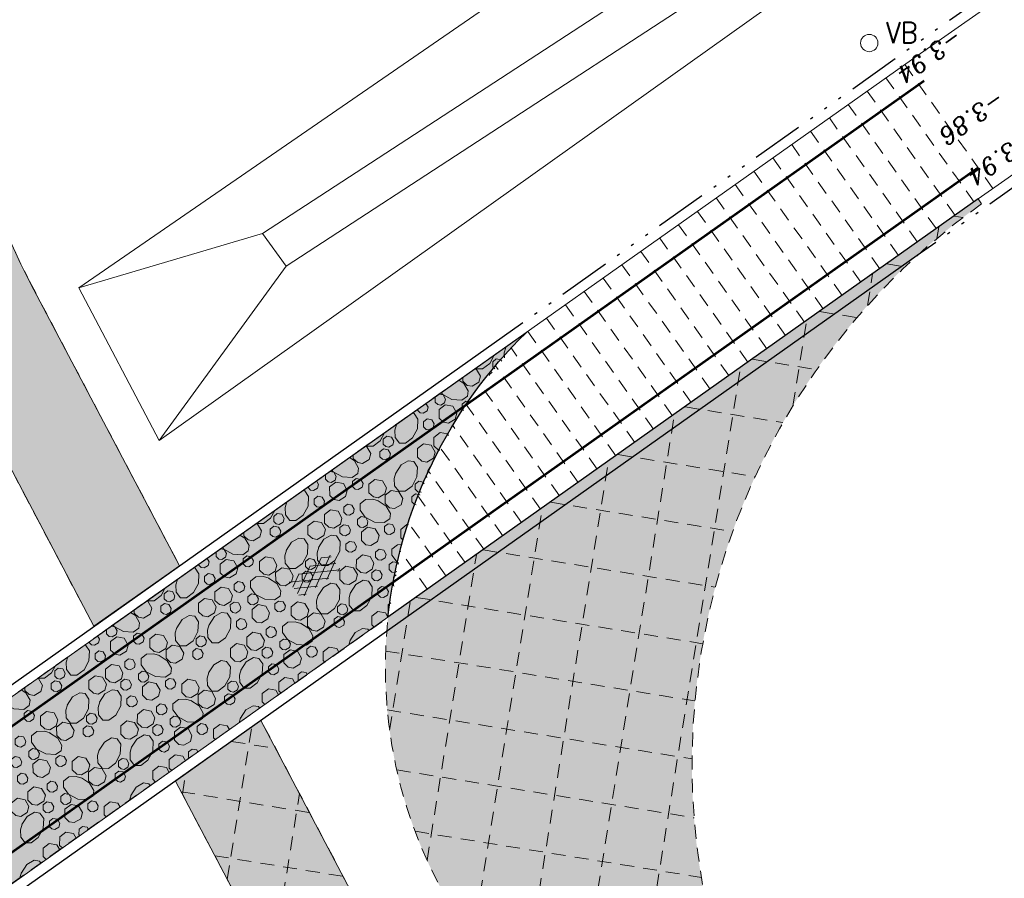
# Model space of a CAD drawing. Header units: metres. Extents: x 148691 to 149199, y 486355 to 486958.
# Tile 17 of 93: x 148951 to 148994, y 486621 to 486658. Entities that reach past the tile are written whole.
import ezdxf

# ---------------------------------------------------------------- set-up
doc = ezdxf.new("R2010")
doc.units = ezdxf.units.M
doc.header["$MEASUREMENT"] = 0
for name, pattern in [('1-3 (0.10)', [4, 1, -3]), ('DGN Style 2', [1, 0.6, -0.4]), ('drainage', [2.05, -0.25, 0.05, -0.25, 0.05, -0.25, 0.05, -0.25, 0.9])]:
    doc.linetypes.add(name, pattern=pattern)
for name, color, linetype, lineweight in [('BWR-alg-topografie', 7, 'Continuous', 13), ('BWR-best-drain ø 80', 60, 'drainage', 30), ('BWR-best-maaiveldhoogte', 2, 'Continuous', 13), ('BWR-nieuw-belijning-1-3 streep dik 100', 51, '1-3 (0.10)', 0), ('BWR-verw-asfalt zagen_GV', 6, 'zaagsnede', 30), ('BWR-verw-drain ø 80', 60, 'drainagew', 30), ('BWR-verw-situatie', 214, 'DGN Style 2', 13), ('TOP-L-topo objecten punt', 7, 'Continuous', 0), ('TOP-L-topo objecten vlak', 7, 'Continuous', 0), ('WVB-alg-onderhoek', 7, 'Continuous', 30), ('WVB-pen-dik 013', 1, 'Continuous', 0), ('WVB-raster-20%', 254, 'Continuous', 30), ('WVB-raster-60%', 253, 'Continuous', 30)]:
    doc.layers.add(name, color=color, linetype=linetype, lineweight=lineweight)
doc.styles.add('Style-ITALICS', font='ITALICS.shx')
doc.styles.add('Style-STANDARD', font='STANDARD.shx')
doc.styles.add('Style-WORKING', font='WORKING.shx')
doc.linetypes.add('drainagew', pattern='A,2.1,["V",Style-WORKING,S=0.700002,R=0,X=-0.228,Y=-0.367],2.9,-0.32,0.02,-0.32,0.4,-0.32,0.05,-0.32', length=6.75)
doc.linetypes.add('zaagsnede', pattern='A,-0.15,[15,dgnlstyle-CivielV8i.shx,S=0.002381,R=0,X=0,Y=0],-0.15', length=0.3)

# ---------------------------------------------------------------- blocks, each defined once
blk = doc.blocks.new('14')
at = {"layer": 'TOP-L-topo objecten punt', "color": 7, "linetype": 'Continuous', "lineweight": 0}
blk.add_circle((0, 0), 0.25, dxfattribs=at)
at = {"layer": 'TOP-L-topo objecten punt', "color": 7, "linetype": 'Continuous', "lineweight": 0, "style": 'Style-STANDARD'}
blk.add_text('VB', height=0.6, dxfattribs=at).set_placement((0.483, 0))
blk = doc.blocks.new('ASFALT')
at = {"layer": 'BWR-alg-topografie'}
for p, q in [((0.537, 0.737), (-0.001, 0.426)), ((1.137, 0.736), (0, 0.079)), ((1.483, -0.166), (0, 0.693)), ((1.737, 0.736), (0.177, -0.165)), ((2.083, -0.164), (0.524, 0.736)), ((2.113, 0.607), (0.778, -0.165)), ((2.111, 0.166), (1.124, 0.736)), ((2.112, 0.513), (1.725, 0.736)), ((0.884, -0.164), (0, 0.346)), ((0.284, -0.164), (0, 0)), ((2.112, 0.259), (1.377, -0.163)), ((2.113, -0.086), (1.978, -0.163))]:
    blk.add_line(p, q, dxfattribs=at)

msp = doc.modelspace()

# ---------------------------------------------------------------- hatches: boundary and pattern name
at = {"layer": 'WVB-raster-20%', "linetype": 'Continuous', "lineweight": 0, "extrusion": (0, 0, -1)}
msp.add_hatch(color=256, dxfattribs=at).paths.add_polyline_path([(-148966.949, 486629.923, 0.026734), (-148967.064, 486632.084), (-148992.618, 486650.191), (-148992.762, 486649.986, -0.367128), (-148983.231, 486612.685), (-148977.532, 486608.724), (-148970.783, 486618.067, 0.157658)], flags=17)
msp.add_hatch(color=256, dxfattribs=at).paths.add_polyline_path([(-148967.064, 486632.084, 0.17444), (-148973.056, 486644.418), (-148929.947, 486613.911), (-148877.61, 486576.856), (-148881.41, 486571.474), (-148934.909, 486609.299)])
at = {"layer": 'WVB-raster-20%', "linetype": 'Continuous', "lineweight": 0}
msp.add_hatch(color=256, dxfattribs=at).paths.add_polyline_path([(148962.174, 486616.816, 0.03515), (148964.339, 486613.326), (148970.945, 486604.181), (148974.65, 486606.736), (148967.987, 486615.961, -0.03515), (148966.155, 486618.914), (148961.566, 486627.622), (148957.862, 486624.998)])
at = {"layer": 'WVB-raster-60%', "linetype": 'Continuous', "lineweight": 0, "extrusion": (0, 0, -1)}
msp.add_hatch(color=256, dxfattribs=at).paths.add_polyline_path([(-148946.365, 486646.814, 0.304275), (-148949.334, 486674.784), (-148983.552, 486715.701), (-148985.82, 486711.398), (-148954.506, 486673.955, -0.304275), (-148951.597, 486646.538), (-148958.037, 486634.318), (-148954.333, 486631.695)])

# ---------------------------------------------------------------- linework, layer by layer
at = {"layer": 'BWR-best-drain ø 80', "color": 44, "linetype": 'drainage', "ltscale": 2.5}
msp.add_line((148972.801, 486644.777), (148993.431, 486659.391), dxfattribs=at)
at = {"layer": 'BWR-best-drain ø 80', "color": 44, "linetype": 'drainage', "ltscale": 2.5, "flags": 128}
msp.add_lwpolyline([(148928.85, 486874.01), (148932.607, 486866.85), (148941.848, 486849.29), (148949.943, 486833.929), (148953.802, 486826.616), (148975.458, 486785.685), (149003.907, 486732.195), (149012.41, 486716.271), (149018.637, 486704.625), (149021.168, 486699.705), (149022.139, 486697.208), (149023.25, 486692.928), (149023.686, 486689.417), (149023.688, 486685.457), (149022.99, 486680.655), (149022.285, 486677.527), (149020.651, 486674.025), (149018.531, 486670.359), (149017.934, 486669.507), (149015.233, 486666.277), (149011.664, 486663.108), (149008.8, 486661.079), (148989.969, 486647.741)], dxfattribs=at)
at = {"layer": 'BWR-nieuw-belijning-1-3 streep dik 100', "color": 7, "const_width": 0.1, "flags": 128}
for points in [[(148990.274, 486655.308), (148878.207, 486576.011)], [(148992.606, 486651.543), (148934.268, 486610.205), (148880.77, 486572.381)]]:
    msp.add_lwpolyline(points, dxfattribs=at)
at = {"layer": 'BWR-verw-asfalt zagen_GV', "linetype": 'zaagsnede', "ltscale": 2.5}
msp.add_line((148992.618, 486650.191), (148967.064, 486632.084), dxfattribs=at)
at = {"layer": 'BWR-verw-asfalt zagen_GV', "linetype": 'zaagsnede', "ltscale": 2.5, "extrusion": (0, 0, -1)}
msp.add_arc((-148987.199, 486629.925), 20.25, 6.1213, 45.7018, dxfattribs=at)
at = {"layer": 'BWR-verw-drain ø 80', "linetype": 'drainagew', "ltscale": 2.5}
msp.add_line((148877.379, 486577.184), (148972.801, 486644.777), dxfattribs=at)
at = {"layer": 'BWR-verw-drain ø 80', "ltscale": 2.5, "flags": 128}
msp.add_lwpolyline([(148989.969, 486647.741), (148948.213, 486618.164), (148881.706, 486571.055)], dxfattribs=at)
at = {"layer": 'BWR-verw-situatie'}
for p, q in [((148989.437, 486656.01), (148993.248, 486650.638)), ((148992.432, 486650.06), (148988.621, 486655.433)), ((148991.616, 486649.481), (148987.805, 486654.855)), ((148990.8, 486648.903), (148986.989, 486654.277)), ((148989.984, 486648.325), (148986.172, 486653.7)), ((148989.168, 486647.747), (148985.356, 486653.122)), ((148988.352, 486647.169), (148984.54, 486652.544)), ((148987.537, 486646.591), (148983.723, 486651.967)), ((148986.721, 486646.012), (148982.907, 486651.389)), ((148985.905, 486645.434), (148982.091, 486650.811)), ((148985.089, 486644.856), (148981.275, 486650.234)), ((148992.762, 486649.986), (148992.618, 486650.191)), ((148984.273, 486644.278), (148980.458, 486649.656)), ((148991.566, 486649.446), (148991.944, 486649.385)), ((148983.457, 486643.7), (148979.642, 486649.078)), ((148990.823, 486648.487), (148990.902, 486648.975)), ((148982.641, 486643.122), (148978.826, 486648.501)), ((148981.825, 486642.544), (148978.009, 486647.923)), ((148981.009, 486641.965), (148977.193, 486647.345)), ((148988.655, 486647.383), (148989.448, 486647.255)), ((148954.333, 486631.695), (148946.365, 486646.814)), ((148951.549, 486646.629), (148958.037, 486634.318)), ((148980.193, 486641.387), (148976.377, 486646.768)), ((148987.822, 486645.579), (148988.043, 486646.949)), ((148979.377, 486640.809), (148975.561, 486646.19)), ((148978.561, 486640.231), (148974.744, 486645.613)), ((148985.744, 486645.32), (148987.366, 486645.059)), ((148977.745, 486639.653), (148973.928, 486645.035)), ((148984.589, 486641.235), (148985.184, 486644.924)), ((148877.611, 486576.856), (148973.056, 486644.418)), ((148976.93, 486639.075), (148973.112, 486644.457)), ((148976.114, 486638.496), (148972.394, 486643.741)), ((148982.832, 486643.257), (148985.62, 486642.808)), ((148975.298, 486637.918), (148971.713, 486642.973)), ((148976.946, 486609.535), (148982.325, 486642.898)), ((148974.482, 486637.34), (148971.063, 486642.16)), ((148973.666, 486636.762), (148970.446, 486641.301)), ((148979.921, 486641.194), (148984.16, 486640.511)), ((148974.876, 486612.401), (148979.466, 486640.872)), ((148972.85, 486636.184), (148969.864, 486640.393)), ((148972.034, 486635.606), (148969.32, 486639.433)), ((148977.01, 486639.131), (148982.955, 486638.173)), ((148972.806, 486615.267), (148976.607, 486638.846)), ((148971.218, 486635.027), (148968.815, 486638.416)), ((148970.402, 486634.449), (148968.354, 486637.337)), ((148970.736, 486618.133), (148973.748, 486636.82)), ((148974.098, 486637.068), (148981.982, 486635.797)), ((148969.586, 486633.871), (148967.942, 486636.189)), ((148968.77, 486633.293), (148967.585, 486634.963)), ((148968.756, 486621.561), (148970.89, 486634.795)), ((148971.187, 486635.005), (148981.228, 486633.387)), ((148958.034, 486633.787), (148954.741, 486631.457)), ((148968.276, 486632.943), (148980.685, 486630.942)), ((148967.133, 486627.199), (148968.031, 486632.769)), ((148881.414, 486571.47), (148967.064, 486632.084)), ((148966.961, 486630.622), (148980.35, 486628.464)), ((148967.033, 486628.078), (148980.224, 486625.952)), ((148966.155, 486618.914), (148961.566, 486627.622)), ((148960.103, 486620.745), (148961.166, 486627.339)), ((148960.283, 486626.713), (148962.208, 486626.403)), ((148958.164, 486624.425), (148958.307, 486625.314)), ((148967.442, 486625.48), (148980.313, 486623.405)), ((148962.174, 486616.816), (148957.862, 486624.998)), ((148958.108, 486624.532), (148963.666, 486623.636)), ((148962.042, 486617.066), (148963.234, 486624.457)), ((148968.236, 486622.82), (148980.629, 486620.822)), ((148959.566, 486621.765), (148965.125, 486620.868))]:
    msp.add_line(p, q, dxfattribs=at)
at = {"layer": 'BWR-verw-situatie', "extrusion": (0, 0, -1)}
for centre, radius, start, end in [((-148973.492, 486658.077), 24.75, 332.2107, 39.9055), ((-148987.199, 486629.925), 20.25, 324.1582, 6.1213)]:
    msp.add_arc(centre, radius, start, end, dxfattribs=at)
at = {"layer": 'BWR-verw-situatie'}
msp.add_arc((149009.973, 486625.72), 29.75, 125.3468, 215.8418, dxfattribs=at)
at = {"layer": 'TOP-L-topo objecten vlak', "color": 7, "linetype": 'Continuous', "lineweight": 0}
for p, q in [((148984.424, 486667.526), (148953.677, 486646.345)), ((148961.638, 486648.693), (148984.367, 486663.516)), ((148985.389, 486662.101), (148962.66, 486647.279)), ((148961.638, 486648.693), (148953.677, 486646.345)), ((148962.66, 486647.279), (148961.638, 486648.693)), ((148962.66, 486647.279), (148957.163, 486639.73)), ((148957.163, 486639.73), (148953.677, 486646.345))]:
    msp.add_line(p, q, dxfattribs=at)
at = {"layer": 'TOP-L-topo objecten vlak', "color": 7, "linetype": 'Continuous', "lineweight": 0, "flags": 128}
for points in [[(148957.163, 486639.73), (148990.255, 486663.309), (148990.11, 486666.86), (148988.158, 486668.627), (148984.424, 486667.526)], [(148992.618, 486650.191), (148993.913, 486651.109), (149007.293, 486660.599)], [(148954.741, 486631.457), (148989.974, 486656.39), (148992.799, 486658.37)]]:
    msp.add_lwpolyline(points, dxfattribs=at)
at = {"layer": 'WVB-alg-onderhoek', "lineweight": 40, "ltscale": 500}
msp.add_3dface([(148700.488, 486813.029), (148938.261, 486361.848), (149192.16, 486495.653), (148954.388, 486946.834)], dxfattribs=at)
at = {"layer": 'WVB-pen-dik 013'}
for p, q in [((148972.844, 486644.268), (148972.917, 486644.257)), ((148972.16, 486643.751), (148972.199, 486643.811)), ((148971.692, 486642.835), (148971.596, 486642.928)), ((148970.303, 486642.306), (148970.303, 486642.469)), ((148969.102, 486641.402), (148969.102, 486641.62)), ((148968.343, 486641.047), (148968.342, 486641.082)), ((148970.333, 486641.031), (148970.27, 486641.092)), ((148967.42, 486640.404), (148967.449, 486640.45)), ((148965.563, 486638.959), (148965.563, 486639.115)), ((148968.799, 486638.45), (148968.948, 486638.678)), ((148964.362, 486638.056), (148964.362, 486638.265)), ((148963.603, 486637.701), (148963.602, 486637.728)), ((148962.679, 486637.058), (148962.699, 486637.089)), ((148960.823, 486635.613), (148960.822, 486635.76)), ((148967.717, 486635.427), (148967.617, 486635.522)), ((148959.622, 486634.709), (148959.622, 486634.911)), ((148958.863, 486634.354), (148958.862, 486634.373)), ((148957.939, 486633.711), (148957.95, 486633.728)), ((148967.326, 486633.427), (148967.3, 486633.452)), ((148956.083, 486632.266), (148956.082, 486632.406)), ((148967.093, 486632.233), (148967.073, 486632.252)), ((148966.468, 486631.662), (148966.361, 486631.765)), ((148954.881, 486631.363), (148954.882, 486631.556)), ((148954.122, 486631.007), (148954.122, 486631.019)), ((148965.365, 486630.88), (148965.426, 486631.086)), ((148953.199, 486630.365), (148953.2, 486630.366)), ((148964.333, 486630.149), (148964.256, 486630.221)), ((148963.203, 486629.348), (148963.17, 486629.38)), ((148951.343, 486628.919), (148951.342, 486629.052)), ((148962.438, 486628.806), (148962.333, 486628.905)), ((148961.736, 486628.308), (148961.621, 486628.418)), ((148960.62, 486627.518), (148960.686, 486627.74)), ((148959.6, 486626.795), (148959.516, 486626.874)), ((148958.47, 486625.994), (148958.43, 486626.033)), ((148957.705, 486625.452), (148957.593, 486625.559)), ((148957.003, 486624.955), (148956.881, 486625.072)), ((148955.875, 486624.156), (148955.946, 486624.393)), ((148954.867, 486623.441), (148954.776, 486623.527)), ((148953.737, 486622.641), (148953.689, 486622.687)), ((148952.973, 486622.099), (148952.852, 486622.212)), ((148952.27, 486621.601), (148952.141, 486621.725))]:
    msp.add_line(p, q, dxfattribs=at)
at = {"layer": 'WVB-pen-dik 013', "flags": 128}
for points in [[(148972.105, 486643.315), (148972.098, 486643.527), (148972.168, 486643.769)], [(148971.664, 486643.433), (148971.466, 486643.065), (148971.162, 486642.841), (148970.898, 486642.842), (148970.873, 486642.873)], [(148971.596, 486642.928), (148971.598, 486643.146), (148971.754, 486643.272), (148971.952, 486643.234), (148971.985, 486643.175)], [(148970.814, 486642.831), (148970.895, 486642.815), (148971.063, 486642.521), (148970.993, 486642.26), (148970.707, 486642.089), (148970.493, 486642.124), (148970.303, 486642.306)], [(148970.126, 486642.345), (148970.351, 486642.199), (148970.532, 486641.883), (148970.499, 486641.651), (148970.257, 486641.487), (148969.834, 486641.509), (148969.437, 486641.721), (148969.372, 486641.811)], [(148971.452, 486642.557), (148971.452, 486642.599), (148971.571, 486642.695)], [(148969.277, 486641.743), (148969.458, 486641.709), (148969.558, 486641.532), (148969.517, 486641.374), (148969.347, 486641.272), (148969.217, 486641.291), (148969.102, 486641.402)], [(148970.27, 486641.092), (148970.27, 486641.312), (148970.428, 486641.436), (148970.561, 486641.411)], [(148968.706, 486641.34), (148968.797, 486641.175), (148968.754, 486641.019), (148968.584, 486640.918), (148968.455, 486640.936), (148968.343, 486641.047)], [(148969.28, 486640.708), (148969.279, 486641.074), (148969.544, 486641.283), (148969.872, 486641.218), (148970.04, 486640.923), (148969.97, 486640.663), (148969.684, 486640.491), (148969.469, 486640.527), (148969.28, 486640.708)], [(148968.113, 486640.92), (148968.2, 486640.907), (148968.361, 486640.665), (148968.342, 486640.242), (148968.129, 486639.846), (148967.821, 486639.623), (148967.559, 486639.622), (148967.369, 486639.861), (148967.358, 486640.18), (148967.428, 486640.423)], [(148968.606, 486640.327), (148968.607, 486640.548), (148968.763, 486640.673), (148968.961, 486640.636), (148969.061, 486640.455), (148969.021, 486640.299), (148968.848, 486640.198), (148968.72, 486640.218), (148968.606, 486640.327)], [(148966.917, 486640.073), (148966.726, 486639.719), (148966.421, 486639.495), (148966.158, 486639.495), (148966.137, 486639.521)], [(148966.856, 486639.581), (148966.858, 486639.8), (148967.014, 486639.925), (148967.212, 486639.888), (148967.312, 486639.707), (148967.269, 486639.551), (148967.099, 486639.45), (148966.971, 486639.47), (148966.856, 486639.581)], [(148969.053, 486639.508), (148969.055, 486639.873), (148969.318, 486640.083), (148969.647, 486640.019), (148969.687, 486639.949)], [(148966.083, 486639.483), (148966.155, 486639.469), (148966.323, 486639.174), (148966.253, 486638.914), (148965.967, 486638.742), (148965.753, 486638.778), (148965.563, 486638.959)], [(148966.711, 486639.032), (148966.712, 486639.253), (148966.868, 486639.378), (148967.065, 486639.337), (148967.166, 486639.16), (148967.126, 486639.004), (148966.953, 486638.903), (148966.825, 486638.923), (148966.711, 486639.032)], [(148968.342, 486639.02), (148968.34, 486639.387), (148968.606, 486639.595), (148968.934, 486639.53), (148969.102, 486639.236), (148969.032, 486638.975), (148968.746, 486638.804), (148968.531, 486638.839), (148968.342, 486639.02)], [(148969.308, 486639.315), (148969.246, 486639.325), (148969.053, 486639.508)], [(148965.392, 486638.994), (148965.611, 486638.852), (148965.792, 486638.536), (148965.759, 486638.305), (148965.517, 486638.14), (148965.094, 486638.163), (148964.697, 486638.375), (148964.636, 486638.459)], [(148967.398, 486638.324), (148967.628, 486638.679), (148967.943, 486638.861), (148968.177, 486638.824), (148968.342, 486638.583), (148968.319, 486638.16), (148968.105, 486637.764), (148967.801, 486637.54), (148967.538, 486637.541), (148967.349, 486637.778), (148967.334, 486638.098), (148967.407, 486638.342)], [(148968.741, 486638.137), (148968.737, 486638.226), (148968.808, 486638.468)], [(148964.545, 486638.395), (148964.718, 486638.362), (148964.818, 486638.185), (148964.777, 486638.027), (148964.607, 486637.926), (148964.477, 486637.945), (148964.362, 486638.056)], [(148965.53, 486637.745), (148965.53, 486637.966), (148965.688, 486638.089), (148965.886, 486638.052), (148965.986, 486637.875), (148965.945, 486637.717), (148965.775, 486637.615), (148965.645, 486637.634), (148965.53, 486637.745)], [(148966.237, 486637.476), (148966.239, 486637.842), (148966.501, 486638.051), (148966.831, 486637.987), (148966.997, 486637.691), (148966.927, 486637.431), (148966.644, 486637.259), (148966.43, 486637.294), (148966.237, 486637.476)], [(148963.969, 486637.987), (148964.057, 486637.829), (148964.014, 486637.673), (148963.844, 486637.571), (148963.715, 486637.59), (148963.603, 486637.701)], [(148964.54, 486637.361), (148964.538, 486637.728), (148964.804, 486637.937), (148965.132, 486637.871), (148965.3, 486637.577), (148965.23, 486637.316), (148964.944, 486637.145), (148964.729, 486637.18), (148964.54, 486637.361)], [(148968.236, 486637.627), (148968.238, 486637.845), (148968.394, 486637.971), (148968.592, 486637.933), (148968.634, 486637.858)], [(148968.499, 486637.508), (148968.479, 486637.495), (148968.351, 486637.515), (148968.236, 486637.627)], [(148963.382, 486637.572), (148963.46, 486637.56), (148963.621, 486637.319), (148963.602, 486636.895), (148963.389, 486636.5), (148963.081, 486636.276), (148962.819, 486636.275), (148962.629, 486636.514), (148962.617, 486636.834), (148962.688, 486637.076)], [(148963.866, 486636.981), (148963.866, 486637.201), (148964.023, 486637.327), (148964.221, 486637.289), (148964.32, 486637.109), (148964.281, 486636.952), (148964.107, 486636.851), (148963.98, 486636.871), (148963.866, 486636.981)], [(148966.636, 486637.128), (148966.991, 486636.898), (148967.172, 486636.581), (148967.139, 486636.35), (148966.897, 486636.186), (148966.474, 486636.208), (148966.076, 486636.42), (148965.855, 486636.726), (148965.855, 486636.989), (148966.09, 486637.177), (148966.41, 486637.192), (148966.654, 486637.119)], [(148966.943, 486637.005), (148966.942, 486637.371), (148967.205, 486637.578), (148967.535, 486637.514), (148967.703, 486637.22), (148967.633, 486636.959), (148967.347, 486636.788), (148967.132, 486636.823), (148966.943, 486637.005)], [(148968.091, 486637.078), (148968.092, 486637.298), (148968.248, 486637.424), (148968.445, 486637.383), (148968.449, 486637.376)], [(148964.313, 486636.161), (148964.315, 486636.527), (148964.577, 486636.736), (148964.907, 486636.672), (148965.073, 486636.376), (148965.003, 486636.116), (148964.721, 486635.944), (148964.506, 486635.979), (148964.313, 486636.161)], [(148965.15, 486636.636), (148965.151, 486636.856), (148965.307, 486636.982), (148965.505, 486636.944), (148965.605, 486636.764), (148965.565, 486636.607), (148965.392, 486636.506), (148965.264, 486636.526), (148965.15, 486636.636)], [(148968.288, 486636.955), (148968.205, 486636.968), (148968.091, 486637.078)], [(148962.17, 486636.714), (148961.985, 486636.372), (148961.681, 486636.148), (148961.418, 486636.149), (148961.401, 486636.17)], [(148962.116, 486636.235), (148962.118, 486636.453), (148962.274, 486636.579), (148962.472, 486636.541), (148962.572, 486636.361), (148962.529, 486636.205), (148962.359, 486636.103), (148962.231, 486636.123), (148962.116, 486636.235)], [(148965.742, 486636.101), (148965.742, 486636.322), (148965.9, 486636.445), (148966.098, 486636.408), (148966.198, 486636.231), (148966.156, 486636.073), (148965.986, 486635.971), (148965.857, 486635.99), (148965.742, 486636.101)], [(148961.351, 486636.135), (148961.415, 486636.122), (148961.583, 486635.828), (148961.513, 486635.567), (148961.227, 486635.396), (148961.012, 486635.431), (148960.823, 486635.613)], [(148961.971, 486635.686), (148961.971, 486635.906), (148962.128, 486636.032), (148962.325, 486635.991), (148962.425, 486635.814), (148962.386, 486635.657), (148962.212, 486635.556), (148962.085, 486635.576), (148961.971, 486635.686)], [(148963.601, 486635.674), (148963.6, 486636.04), (148963.866, 486636.249), (148964.193, 486636.183), (148964.361, 486635.889), (148964.291, 486635.628), (148964.005, 486635.457), (148963.791, 486635.492), (148963.601, 486635.674)], [(148964.983, 486635.746), (148964.979, 486635.967), (148965.139, 486636.092), (148965.337, 486636.055), (148965.437, 486635.874), (148965.394, 486635.718), (148965.224, 486635.617), (148965.094, 486635.635), (148964.983, 486635.746)], [(148965.92, 486635.407), (148965.918, 486635.773), (148966.184, 486635.982), (148966.512, 486635.917), (148966.68, 486635.622), (148966.61, 486635.362), (148966.324, 486635.19), (148966.109, 486635.225), (148965.92, 486635.407)], [(148966.91, 486635.791), (148966.91, 486636.011), (148967.068, 486636.135), (148967.266, 486636.097), (148967.366, 486635.92), (148967.325, 486635.762), (148967.155, 486635.661), (148967.025, 486635.679), (148966.91, 486635.791)], [(148967.617, 486635.522), (148967.619, 486635.887), (148967.881, 486636.097), (148967.954, 486636.083)], [(148960.658, 486635.644), (148960.871, 486635.506), (148961.051, 486635.189), (148961.019, 486634.958), (148960.777, 486634.794), (148960.354, 486634.816), (148959.956, 486635.028), (148959.899, 486635.107)], [(148962.658, 486634.977), (148962.888, 486635.332), (148963.203, 486635.515), (148963.437, 486635.478), (148963.601, 486635.236), (148963.579, 486634.813), (148963.365, 486634.418), (148963.061, 486634.194), (148962.798, 486634.194), (148962.609, 486634.431), (148962.594, 486634.751), (148962.667, 486634.995)], [(148964.059, 486635.103), (148964.291, 486635.46), (148964.604, 486635.641), (148964.84, 486635.606), (148965.001, 486635.364), (148964.982, 486634.941), (148964.768, 486634.545), (148964.461, 486634.322), (148964.199, 486634.321), (148964.009, 486634.56), (148963.997, 486634.879), (148964.068, 486635.122)], [(148959.814, 486635.047), (148959.978, 486635.016), (148960.078, 486634.839), (148960.036, 486634.681), (148959.866, 486634.579), (148959.737, 486634.598), (148959.622, 486634.709)], [(148965.246, 486635.026), (148965.246, 486635.247), (148965.403, 486635.372), (148965.601, 486635.335), (148965.7, 486635.154), (148965.661, 486634.998), (148965.487, 486634.897), (148965.36, 486634.917), (148965.246, 486635.026)], [(148967.523, 486634.431), (148967.456, 486634.466), (148967.234, 486634.771), (148967.235, 486635.035), (148967.47, 486635.222), (148967.679, 486635.232)], [(148959.232, 486634.635), (148959.317, 486634.482), (148959.274, 486634.326), (148959.104, 486634.224), (148958.974, 486634.243), (148958.863, 486634.354)], [(148960.79, 486634.399), (148960.79, 486634.619), (148960.948, 486634.743), (148961.146, 486634.705), (148961.246, 486634.528), (148961.204, 486634.37), (148961.034, 486634.268), (148960.905, 486634.287), (148960.79, 486634.399)], [(148961.497, 486634.13), (148961.499, 486634.495), (148961.761, 486634.705), (148962.091, 486634.641), (148962.257, 486634.345), (148962.187, 486634.084), (148961.904, 486633.912), (148961.69, 486633.948), (148961.497, 486634.13)], [(148963.496, 486634.28), (148963.498, 486634.499), (148963.654, 486634.624), (148963.852, 486634.587), (148963.952, 486634.406), (148963.909, 486634.25), (148963.739, 486634.149), (148963.611, 486634.169), (148963.496, 486634.28)], [(148965.693, 486634.206), (148965.695, 486634.572), (148965.957, 486634.782), (148966.287, 486634.718), (148966.453, 486634.422), (148966.383, 486634.161), (148966.101, 486633.989), (148965.886, 486634.024), (148965.693, 486634.206)], [(148966.53, 486634.681), (148966.53, 486634.902), (148966.687, 486635.027), (148966.885, 486634.99), (148966.984, 486634.809), (148966.945, 486634.653), (148966.771, 486634.552), (148966.644, 486634.572), (148966.53, 486634.681)], [(148958.651, 486634.224), (148958.72, 486634.214), (148958.881, 486633.972), (148958.862, 486633.549), (148958.648, 486633.153), (148958.341, 486632.93), (148958.079, 486632.928), (148957.889, 486633.167), (148957.877, 486633.487), (148957.946, 486633.725)], [(148959.8, 486634.015), (148959.798, 486634.381), (148960.064, 486634.59), (148960.392, 486634.525), (148960.56, 486634.23), (148960.49, 486633.97), (148960.204, 486633.798), (148959.989, 486633.833), (148959.8, 486634.015)], [(148962.203, 486633.658), (148962.201, 486634.024), (148962.465, 486634.232), (148962.795, 486634.168), (148962.963, 486633.873), (148962.893, 486633.613), (148962.607, 486633.441), (148962.392, 486633.477), (148962.203, 486633.658)], [(148964.981, 486633.719), (148964.98, 486634.085), (148965.245, 486634.294), (148965.573, 486634.229), (148965.741, 486633.935), (148965.671, 486633.674), (148965.385, 486633.503), (148965.171, 486633.538), (148964.981, 486633.719)], [(148967.121, 486634.147), (148967.122, 486634.367), (148967.279, 486634.491), (148967.477, 486634.453), (148967.514, 486634.388)], [(148959.126, 486633.634), (148959.126, 486633.855), (148959.282, 486633.98), (148959.48, 486633.943), (148959.58, 486633.762), (148959.541, 486633.606), (148959.367, 486633.505), (148959.24, 486633.525), (148959.126, 486633.634)], [(148961.896, 486633.781), (148962.251, 486633.551), (148962.431, 486633.235), (148962.399, 486633.004), (148962.157, 486632.839), (148961.734, 486632.862), (148961.336, 486633.074), (148961.114, 486633.379), (148961.115, 486633.643), (148961.35, 486633.83), (148961.67, 486633.845), (148961.914, 486633.772)], [(148963.351, 486633.731), (148963.351, 486633.952), (148963.507, 486634.077), (148963.705, 486634.036), (148963.805, 486633.859), (148963.766, 486633.703), (148963.592, 486633.602), (148963.465, 486633.622), (148963.351, 486633.731)], [(148966.362, 486633.792), (148966.359, 486634.013), (148966.519, 486634.138), (148966.717, 486634.1), (148966.817, 486633.92), (148966.774, 486633.764), (148966.604, 486633.662), (148966.474, 486633.681), (148966.362, 486633.792)], [(148967.452, 486634.068), (148967.366, 486634.017), (148967.237, 486634.036), (148967.121, 486634.147)], [(148967.3, 486633.452), (148967.298, 486633.819), (148967.422, 486633.916)], [(148957.423, 486633.355), (148957.245, 486633.025), (148956.941, 486632.802), (148956.678, 486632.802), (148956.665, 486632.818)], [(148959.573, 486632.814), (148959.575, 486633.18), (148959.837, 486633.39), (148960.167, 486633.326), (148960.333, 486633.03), (148960.263, 486632.769), (148959.98, 486632.597), (148959.766, 486632.632), (148959.573, 486632.814)], [(148960.41, 486633.289), (148960.41, 486633.51), (148960.567, 486633.635), (148960.765, 486633.597), (148960.864, 486633.417), (148960.825, 486633.261), (148960.651, 486633.16), (148960.524, 486633.18), (148960.41, 486633.289)], [(148964.038, 486633.023), (148964.268, 486633.378), (148964.583, 486633.56), (148964.817, 486633.523), (148964.981, 486633.282), (148964.959, 486632.859), (148964.745, 486632.463), (148964.441, 486632.239), (148964.177, 486632.24), (148963.989, 486632.477), (148963.974, 486632.797), (148964.046, 486633.041)], [(148965.439, 486633.149), (148965.671, 486633.505), (148965.984, 486633.686), (148966.22, 486633.651), (148966.381, 486633.41), (148966.362, 486632.986), (148966.148, 486632.591), (148965.841, 486632.367), (148965.579, 486632.366), (148965.388, 486632.605), (148965.377, 486632.925), (148965.448, 486633.167)], [(148966.626, 486633.072), (148966.626, 486633.292), (148966.782, 486633.418), (148966.98, 486633.38), (148967.08, 486633.2), (148967.041, 486633.043), (148966.867, 486632.942), (148966.74, 486632.962), (148966.626, 486633.072)], [(148957.376, 486632.888), (148957.378, 486633.107), (148957.534, 486633.232), (148957.732, 486633.195), (148957.832, 486633.014), (148957.789, 486632.858), (148957.619, 486632.757), (148957.491, 486632.777), (148957.376, 486632.888)], [(148958.861, 486632.327), (148958.86, 486632.693), (148959.125, 486632.902), (148959.453, 486632.837), (148959.621, 486632.542), (148959.551, 486632.282), (148959.265, 486632.11), (148959.051, 486632.146), (148958.861, 486632.327)], [(148961.001, 486632.755), (148961.002, 486632.975), (148961.159, 486633.099), (148961.357, 486633.061), (148961.458, 486632.884), (148961.416, 486632.726), (148961.246, 486632.625), (148961.117, 486632.643), (148961.001, 486632.755)], [(148956.62, 486632.786), (148956.675, 486632.776), (148956.843, 486632.481), (148956.773, 486632.221), (148956.487, 486632.049), (148956.272, 486632.085), (148956.083, 486632.266)], [(148957.231, 486632.339), (148957.231, 486632.56), (148957.387, 486632.685), (148957.585, 486632.644), (148957.685, 486632.467), (148957.646, 486632.311), (148957.472, 486632.21), (148957.345, 486632.23), (148957.231, 486632.339)], [(148960.242, 486632.399), (148960.239, 486632.621), (148960.399, 486632.746), (148960.597, 486632.708), (148960.697, 486632.527), (148960.654, 486632.372), (148960.484, 486632.27), (148960.354, 486632.289), (148960.242, 486632.399)], [(148961.18, 486632.06), (148961.178, 486632.427), (148961.444, 486632.636), (148961.771, 486632.57), (148961.94, 486632.276), (148961.87, 486632.015), (148961.583, 486631.844), (148961.369, 486631.879), (148961.18, 486632.06)], [(148962.169, 486632.444), (148962.17, 486632.665), (148962.327, 486632.788), (148962.525, 486632.75), (148962.626, 486632.574), (148962.584, 486632.416), (148962.414, 486632.314), (148962.285, 486632.333), (148962.169, 486632.444)], [(148962.877, 486632.175), (148962.879, 486632.541), (148963.141, 486632.75), (148963.47, 486632.686), (148963.637, 486632.39), (148963.567, 486632.13), (148963.284, 486631.958), (148963.069, 486631.993), (148962.877, 486632.175)], [(148964.876, 486632.326), (148964.877, 486632.544), (148965.034, 486632.67), (148965.232, 486632.632), (148965.332, 486632.452), (148965.289, 486632.296), (148965.119, 486632.194), (148964.991, 486632.214), (148964.876, 486632.326)], [(148967.073, 486632.252), (148967.075, 486632.618), (148967.186, 486632.706)], [(148955.923, 486632.293), (148956.131, 486632.159), (148956.311, 486631.843), (148956.279, 486631.612), (148956.037, 486631.447), (148955.614, 486631.47), (148955.216, 486631.682), (148955.163, 486631.755)], [(148957.918, 486631.631), (148958.148, 486631.986), (148958.463, 486632.168), (148958.697, 486632.131), (148958.861, 486631.889), (148958.838, 486631.466), (148958.625, 486631.071), (148958.321, 486630.847), (148958.057, 486630.848), (148957.869, 486631.085), (148957.854, 486631.405), (148957.926, 486631.649)], [(148959.319, 486631.757), (148959.551, 486632.113), (148959.864, 486632.294), (148960.1, 486632.259), (148960.261, 486632.018), (148960.242, 486631.594), (148960.028, 486631.199), (148959.721, 486630.975), (148959.459, 486630.974), (148959.268, 486631.213), (148959.257, 486631.532), (148959.328, 486631.775)], [(148963.583, 486631.704), (148963.581, 486632.07), (148963.845, 486632.277), (148964.175, 486632.213), (148964.343, 486631.919), (148964.273, 486631.658), (148963.987, 486631.487), (148963.772, 486631.522), (148963.583, 486631.704)], [(148964.731, 486631.777), (148964.731, 486631.997), (148964.887, 486632.123), (148965.085, 486632.082), (148965.185, 486631.905), (148965.146, 486631.748), (148964.972, 486631.647), (148964.845, 486631.667), (148964.731, 486631.777)], [(148966.361, 486631.765), (148966.36, 486632.131), (148966.625, 486632.34), (148966.953, 486632.274), (148967.062, 486632.083)], [(148955.083, 486631.699), (148955.237, 486631.669), (148955.338, 486631.492), (148955.296, 486631.334), (148955.126, 486631.233), (148954.997, 486631.251), (148954.881, 486631.363)], [(148960.506, 486631.68), (148960.506, 486631.9), (148960.662, 486632.026), (148960.86, 486631.988), (148960.96, 486631.808), (148960.921, 486631.651), (148960.747, 486631.55), (148960.62, 486631.57), (148960.506, 486631.68)], [(148961.79, 486631.335), (148961.79, 486631.555), (148961.946, 486631.681), (148962.144, 486631.643), (148962.244, 486631.463), (148962.205, 486631.306), (148962.031, 486631.205), (148961.904, 486631.225), (148961.79, 486631.335)], [(148963.276, 486631.827), (148963.631, 486631.597), (148963.811, 486631.28), (148963.779, 486631.049), (148963.537, 486630.885), (148963.114, 486630.907), (148962.716, 486631.119), (148962.494, 486631.425), (148962.495, 486631.688), (148962.73, 486631.876), (148963.05, 486631.891), (148963.294, 486631.818)], [(148954.495, 486631.283), (148954.577, 486631.135), (148954.534, 486630.98), (148954.364, 486630.878), (148954.234, 486630.897), (148954.122, 486631.007)], [(148955.059, 486630.668), (148955.058, 486631.034), (148955.324, 486631.243), (148955.651, 486631.178), (148955.819, 486630.884), (148955.749, 486630.623), (148955.463, 486630.452), (148955.249, 486630.487), (148955.059, 486630.668)], [(148956.049, 486631.052), (148956.05, 486631.273), (148956.207, 486631.396), (148956.405, 486631.358), (148956.506, 486631.181), (148956.464, 486631.024), (148956.294, 486630.922), (148956.165, 486630.941), (148956.049, 486631.052)], [(148956.756, 486630.783), (148956.758, 486631.149), (148957.021, 486631.358), (148957.35, 486631.294), (148957.516, 486630.998), (148957.446, 486630.738), (148957.164, 486630.566), (148956.949, 486630.601), (148956.756, 486630.783)], [(148958.756, 486630.934), (148958.757, 486631.152), (148958.914, 486631.278), (148959.112, 486631.24), (148959.211, 486631.06), (148959.168, 486630.904), (148958.998, 486630.802), (148958.871, 486630.822), (148958.756, 486630.934)], [(148960.953, 486630.86), (148960.955, 486631.226), (148961.217, 486631.435), (148961.547, 486631.371), (148961.713, 486631.075), (148961.643, 486630.815), (148961.36, 486630.643), (148961.146, 486630.678), (148960.953, 486630.86)], [(148965.418, 486631.068), (148965.648, 486631.423), (148965.962, 486631.606), (148966.196, 486631.569), (148966.242, 486631.502)], [(148953.92, 486630.876), (148953.98, 486630.867), (148954.141, 486630.626), (148954.122, 486630.202), (148953.908, 486629.807), (148953.601, 486629.583), (148953.339, 486629.582), (148953.148, 486629.821), (148953.137, 486630.14), (148953.203, 486630.369)], [(148957.463, 486630.312), (148957.461, 486630.678), (148957.725, 486630.885), (148958.055, 486630.821), (148958.223, 486630.527), (148958.153, 486630.266), (148957.867, 486630.095), (148957.652, 486630.13), (148957.463, 486630.312)], [(148960.241, 486630.373), (148960.24, 486630.739), (148960.505, 486630.948), (148960.833, 486630.882), (148961.001, 486630.588), (148960.931, 486630.327), (148960.645, 486630.156), (148960.43, 486630.191), (148960.241, 486630.373)], [(148961.622, 486630.445), (148961.619, 486630.666), (148961.779, 486630.791), (148961.977, 486630.753), (148962.077, 486630.573), (148962.034, 486630.417), (148961.864, 486630.316), (148961.734, 486630.334), (148961.622, 486630.445)], [(148962.381, 486630.8), (148962.382, 486631.021), (148962.539, 486631.144), (148962.737, 486631.107), (148962.838, 486630.93), (148962.796, 486630.772), (148962.626, 486630.67), (148962.497, 486630.689), (148962.381, 486630.8)], [(148963.549, 486630.49), (148963.55, 486630.71), (148963.707, 486630.834), (148963.905, 486630.796), (148964.006, 486630.619), (148963.964, 486630.461), (148963.794, 486630.36), (148963.665, 486630.378), (148963.549, 486630.49)], [(148964.256, 486630.221), (148964.258, 486630.586), (148964.521, 486630.796), (148964.85, 486630.732), (148964.937, 486630.577)], [(148954.386, 486630.288), (148954.386, 486630.508), (148954.542, 486630.634), (148954.74, 486630.596), (148954.84, 486630.415), (148954.801, 486630.259), (148954.627, 486630.158), (148954.5, 486630.178), (148954.386, 486630.288)], [(148957.156, 486630.434), (148957.511, 486630.205), (148957.691, 486629.888), (148957.658, 486629.657), (148957.417, 486629.493), (148956.994, 486629.515), (148956.596, 486629.727), (148956.374, 486630.033), (148956.375, 486630.296), (148956.61, 486630.484), (148956.93, 486630.498), (148957.174, 486630.426)], [(148958.611, 486630.385), (148958.611, 486630.605), (148958.767, 486630.731), (148958.965, 486630.69), (148959.065, 486630.513), (148959.026, 486630.356), (148958.852, 486630.255), (148958.725, 486630.275), (148958.611, 486630.385)], [(148962.559, 486630.106), (148962.558, 486630.472), (148962.824, 486630.681), (148963.151, 486630.616), (148963.319, 486630.321), (148963.249, 486630.061), (148962.963, 486629.889), (148962.749, 486629.924), (148962.559, 486630.106)], [(148952.676, 486629.995), (148952.505, 486629.679), (148952.201, 486629.455), (148951.937, 486629.456), (148951.929, 486629.467)], [(148954.833, 486629.468), (148954.835, 486629.833), (148955.097, 486630.043), (148955.427, 486629.979), (148955.593, 486629.683), (148955.523, 486629.422), (148955.24, 486629.251), (148955.026, 486629.286), (148954.833, 486629.468)], [(148955.67, 486629.942), (148955.67, 486630.163), (148955.826, 486630.289), (148956.024, 486630.251), (148956.124, 486630.07), (148956.085, 486629.914), (148955.911, 486629.813), (148955.784, 486629.833), (148955.67, 486629.942)], [(148959.298, 486629.676), (148959.528, 486630.031), (148959.842, 486630.214), (148960.076, 486630.177), (148960.241, 486629.935), (148960.218, 486629.512), (148960.005, 486629.116), (148959.701, 486628.893), (148959.437, 486628.893), (148959.248, 486629.13), (148959.234, 486629.45), (148959.306, 486629.694)], [(148960.699, 486629.802), (148960.931, 486630.159), (148961.244, 486630.34), (148961.48, 486630.305), (148961.641, 486630.063), (148961.622, 486629.64), (148961.408, 486629.244), (148961.101, 486629.021), (148960.838, 486629.019), (148960.648, 486629.259), (148960.637, 486629.578), (148960.707, 486629.821)], [(148961.886, 486629.725), (148961.886, 486629.946), (148962.042, 486630.071), (148962.24, 486630.034), (148962.34, 486629.853), (148962.301, 486629.697), (148962.127, 486629.596), (148962, 486629.616), (148961.886, 486629.725)], [(148952.636, 486629.542), (148952.637, 486629.76), (148952.794, 486629.886), (148952.992, 486629.848), (148953.091, 486629.667), (148953.048, 486629.512), (148952.878, 486629.41), (148952.751, 486629.43), (148952.636, 486629.542)], [(148954.121, 486628.981), (148954.12, 486629.347), (148954.385, 486629.556), (148954.713, 486629.49), (148954.881, 486629.196), (148954.811, 486628.935), (148954.525, 486628.764), (148954.31, 486628.799), (148954.121, 486628.981)], [(148956.261, 486629.408), (148956.262, 486629.629), (148956.419, 486629.752), (148956.617, 486629.715), (148956.718, 486629.538), (148956.676, 486629.38), (148956.506, 486629.278), (148956.377, 486629.297), (148956.261, 486629.408)], [(148963.17, 486629.38), (148963.17, 486629.601), (148963.326, 486629.726), (148963.524, 486629.688), (148963.569, 486629.607)], [(148951.888, 486629.438), (148951.935, 486629.429), (148952.103, 486629.135), (148952.033, 486628.874), (148951.747, 486628.703), (148951.532, 486628.738), (148951.343, 486628.919)], [(148952.491, 486628.992), (148952.491, 486629.213), (148952.647, 486629.339), (148952.845, 486629.297), (148952.945, 486629.12), (148952.906, 486628.964), (148952.732, 486628.863), (148952.605, 486628.883), (148952.491, 486628.992)], [(148955.502, 486629.053), (148955.499, 486629.274), (148955.659, 486629.399), (148955.857, 486629.361), (148955.957, 486629.181), (148955.914, 486629.025), (148955.744, 486628.923), (148955.614, 486628.942), (148955.502, 486629.053)], [(148956.439, 486628.714), (148956.438, 486629.08), (148956.703, 486629.289), (148957.031, 486629.223), (148957.199, 486628.929), (148957.129, 486628.668), (148956.843, 486628.497), (148956.629, 486628.532), (148956.439, 486628.714)], [(148957.429, 486629.098), (148957.43, 486629.318), (148957.587, 486629.442), (148957.785, 486629.404), (148957.886, 486629.227), (148957.844, 486629.069), (148957.674, 486628.967), (148957.545, 486628.986), (148957.429, 486629.098)], [(148958.136, 486628.829), (148958.138, 486629.194), (148958.4, 486629.404), (148958.73, 486629.34), (148958.896, 486629.044), (148958.826, 486628.783), (148958.544, 486628.611), (148958.329, 486628.646), (148958.136, 486628.829)], [(148960.136, 486628.979), (148960.137, 486629.198), (148960.293, 486629.323), (148960.491, 486629.286), (148960.591, 486629.105), (148960.548, 486628.949), (148960.378, 486628.848), (148960.251, 486628.868), (148960.136, 486628.979)], [(148962.333, 486628.905), (148962.335, 486629.271), (148962.597, 486629.481), (148962.927, 486629.417), (148963.033, 486629.227)], [(148951.189, 486628.943), (148951.391, 486628.813), (148951.571, 486628.496), (148951.538, 486628.265), (148951.297, 486628.1), (148950.874, 486628.123), (148950.476, 486628.335), (148950.426, 486628.404)], [(148953.178, 486628.284), (148953.407, 486628.639), (148953.722, 486628.821), (148953.956, 486628.785), (148954.121, 486628.543), (148954.098, 486628.12), (148953.885, 486627.724), (148953.581, 486627.501), (148953.317, 486627.501), (148953.128, 486627.738), (148953.114, 486628.058), (148953.186, 486628.302)], [(148954.579, 486628.41), (148954.811, 486628.767), (148955.124, 486628.948), (148955.36, 486628.912), (148955.521, 486628.671), (148955.502, 486628.248), (148955.288, 486627.852), (148954.981, 486627.629), (148954.718, 486627.627), (148954.528, 486627.866), (148954.517, 486628.186), (148954.587, 486628.428)], [(148955.766, 486628.333), (148955.766, 486628.554), (148955.922, 486628.679), (148956.12, 486628.641), (148956.22, 486628.461), (148956.18, 486628.305), (148956.007, 486628.204), (148955.88, 486628.224), (148955.766, 486628.333)], [(148958.843, 486628.357), (148958.841, 486628.723), (148959.105, 486628.931), (148959.434, 486628.867), (148959.603, 486628.572), (148959.533, 486628.312), (148959.247, 486628.14), (148959.032, 486628.176), (148958.843, 486628.357)], [(148959.991, 486628.43), (148959.991, 486628.651), (148960.147, 486628.776), (148960.345, 486628.735), (148960.445, 486628.558), (148960.406, 486628.402), (148960.232, 486628.301), (148960.105, 486628.321), (148959.991, 486628.43)], [(148961.621, 486628.418), (148961.62, 486628.784), (148961.885, 486628.993), (148962.213, 486628.928), (148962.327, 486628.727)], [(148957.05, 486627.988), (148957.05, 486628.209), (148957.206, 486628.334), (148957.404, 486628.296), (148957.504, 486628.116), (148957.465, 486627.96), (148957.291, 486627.858), (148957.164, 486627.879), (148957.05, 486627.988)], [(148958.535, 486628.48), (148958.891, 486628.25), (148959.071, 486627.934), (148959.038, 486627.703), (148958.797, 486627.538), (148958.373, 486627.561), (148957.976, 486627.773), (148957.754, 486628.078), (148957.755, 486628.342), (148957.99, 486628.529), (148958.31, 486628.544), (148958.554, 486628.471)], [(148960.678, 486627.722), (148960.907, 486628.077), (148961.222, 486628.259), (148961.456, 486628.222), (148961.508, 486628.147)], [(148951.309, 486627.705), (148951.31, 486627.926), (148951.467, 486628.05), (148951.665, 486628.012), (148951.766, 486627.835), (148951.724, 486627.677), (148951.554, 486627.575), (148951.425, 486627.594), (148951.309, 486627.705)], [(148952.016, 486627.436), (148952.018, 486627.802), (148952.28, 486628.012), (148952.61, 486627.948), (148952.776, 486627.652), (148952.706, 486627.391), (148952.424, 486627.219), (148952.209, 486627.254), (148952.016, 486627.436)], [(148954.015, 486627.587), (148954.017, 486627.806), (148954.173, 486627.931), (148954.371, 486627.893), (148954.471, 486627.713), (148954.428, 486627.557), (148954.258, 486627.456), (148954.131, 486627.476), (148954.015, 486627.587)], [(148956.213, 486627.513), (148956.215, 486627.879), (148956.477, 486628.088), (148956.807, 486628.024), (148956.973, 486627.729), (148956.903, 486627.468), (148956.62, 486627.296), (148956.406, 486627.331), (148956.213, 486627.513)], [(148957.641, 486627.454), (148957.641, 486627.674), (148957.799, 486627.798), (148957.997, 486627.76), (148958.098, 486627.583), (148958.056, 486627.425), (148957.886, 486627.324), (148957.756, 486627.342), (148957.641, 486627.454)], [(148952.723, 486626.965), (148952.721, 486627.331), (148952.985, 486627.539), (148953.314, 486627.475), (148953.483, 486627.18), (148953.413, 486626.92), (148953.126, 486626.748), (148952.912, 486626.783), (148952.723, 486626.965)], [(148953.871, 486627.038), (148953.871, 486627.259), (148954.027, 486627.384), (148954.225, 486627.343), (148954.325, 486627.166), (148954.285, 486627.01), (148954.112, 486626.908), (148953.985, 486626.929), (148953.871, 486627.038)], [(148955.501, 486627.026), (148955.499, 486627.392), (148955.765, 486627.601), (148956.093, 486627.536), (148956.261, 486627.241), (148956.191, 486626.981), (148955.905, 486626.809), (148955.69, 486626.845), (148955.501, 486627.026)], [(148956.882, 486627.098), (148956.879, 486627.32), (148957.039, 486627.445), (148957.237, 486627.407), (148957.336, 486627.226), (148957.293, 486627.071), (148957.123, 486626.969), (148956.994, 486626.988), (148956.882, 486627.098)], [(148958.809, 486627.143), (148958.81, 486627.364), (148958.967, 486627.487), (148959.165, 486627.449), (148959.266, 486627.272), (148959.224, 486627.115), (148959.054, 486627.013), (148958.925, 486627.032), (148958.809, 486627.143)], [(148959.516, 486626.874), (148959.518, 486627.24), (148959.78, 486627.449), (148960.11, 486627.385), (148960.202, 486627.222)], [(148950.93, 486626.596), (148950.93, 486626.816), (148951.086, 486626.942), (148951.284, 486626.904), (148951.384, 486626.724), (148951.345, 486626.567), (148951.171, 486626.466), (148951.044, 486626.487), (148950.93, 486626.596)], [(148952.415, 486627.088), (148952.77, 486626.858), (148952.951, 486626.542), (148952.918, 486626.311), (148952.676, 486626.146), (148952.253, 486626.169), (148951.856, 486626.381), (148951.634, 486626.686), (148951.635, 486626.95), (148951.87, 486627.137), (148952.19, 486627.152), (148952.434, 486627.079)], [(148955.959, 486626.456), (148956.191, 486626.812), (148956.503, 486626.993), (148956.739, 486626.958), (148956.901, 486626.717), (148956.881, 486626.293), (148956.668, 486625.898), (148956.36, 486625.674), (148956.098, 486625.673), (148955.908, 486625.912), (148955.897, 486626.231), (148955.967, 486626.474)], [(148957.819, 486626.759), (148957.818, 486627.126), (148958.083, 486627.334), (148958.411, 486627.269), (148958.579, 486626.975), (148958.509, 486626.714), (148958.223, 486626.543), (148958.009, 486626.578), (148957.819, 486626.759)], [(148954.558, 486626.329), (148954.787, 486626.684), (148955.102, 486626.867), (148955.336, 486626.83), (148955.501, 486626.588), (148955.478, 486626.165), (148955.265, 486625.77), (148954.961, 486625.546), (148954.697, 486625.547), (148954.508, 486625.784), (148954.493, 486626.104), (148954.566, 486626.348)], [(148957.145, 486626.379), (148957.146, 486626.599), (148957.302, 486626.725), (148957.5, 486626.687), (148957.6, 486626.507), (148957.56, 486626.35), (148957.387, 486626.249), (148957.259, 486626.269), (148957.145, 486626.379)], [(148951.521, 486626.062), (148951.521, 486626.282), (148951.679, 486626.406), (148951.877, 486626.368), (148951.977, 486626.191), (148951.936, 486626.033), (148951.766, 486625.932), (148951.636, 486625.95), (148951.521, 486626.062)], [(148952.689, 486625.751), (148952.689, 486625.971), (148952.847, 486626.095), (148953.045, 486626.057), (148953.146, 486625.88), (148953.104, 486625.722), (148952.934, 486625.621), (148952.804, 486625.64), (148952.689, 486625.751)], [(148957.593, 486625.559), (148957.595, 486625.924), (148957.857, 486626.134), (148958.187, 486626.07), (148958.298, 486625.872)], [(148958.43, 486626.033), (148958.43, 486626.254), (148958.586, 486626.38), (148958.784, 486626.342), (148958.834, 486626.252)], [(148950.762, 486625.706), (148950.759, 486625.927), (148950.919, 486626.052), (148951.117, 486626.015), (148951.216, 486625.834), (148951.173, 486625.678), (148951.003, 486625.577), (148950.874, 486625.596), (148950.762, 486625.706)], [(148951.699, 486625.367), (148951.698, 486625.733), (148951.963, 486625.942), (148952.291, 486625.877), (148952.459, 486625.582), (148952.389, 486625.322), (148952.103, 486625.151), (148951.889, 486625.186), (148951.699, 486625.367)], [(148953.396, 486625.482), (148953.398, 486625.848), (148953.66, 486626.057), (148953.99, 486625.993), (148954.156, 486625.697), (148954.086, 486625.437), (148953.804, 486625.265), (148953.589, 486625.3), (148953.396, 486625.482)], [(148955.395, 486625.633), (148955.397, 486625.851), (148955.553, 486625.977), (148955.751, 486625.939), (148955.851, 486625.758), (148955.808, 486625.603), (148955.638, 486625.501), (148955.511, 486625.521), (148955.395, 486625.633)], [(148951.025, 486624.986), (148951.026, 486625.207), (148951.182, 486625.333), (148951.38, 486625.295), (148951.48, 486625.114), (148951.44, 486624.958), (148951.267, 486624.857), (148951.139, 486624.877), (148951.025, 486624.986)], [(148954.102, 486625.01), (148954.101, 486625.377), (148954.365, 486625.584), (148954.694, 486625.52), (148954.862, 486625.226), (148954.792, 486624.965), (148954.506, 486624.794), (148954.292, 486624.829), (148954.102, 486625.01)], [(148955.25, 486625.083), (148955.251, 486625.304), (148955.407, 486625.43), (148955.604, 486625.388), (148955.705, 486625.211), (148955.665, 486625.055), (148955.492, 486624.954), (148955.364, 486624.974), (148955.25, 486625.083)], [(148956.881, 486625.072), (148956.879, 486625.438), (148957.145, 486625.647), (148957.473, 486625.581), (148957.592, 486625.372)], [(148952.31, 486624.641), (148952.31, 486624.862), (148952.466, 486624.988), (148952.664, 486624.95), (148952.764, 486624.769), (148952.724, 486624.613), (148952.551, 486624.512), (148952.423, 486624.532), (148952.31, 486624.641)], [(148953.795, 486625.133), (148954.15, 486624.904), (148954.331, 486624.587), (148954.298, 486624.356), (148954.056, 486624.191), (148953.633, 486624.214), (148953.236, 486624.426), (148953.014, 486624.732), (148953.015, 486624.995), (148953.249, 486625.183), (148953.57, 486625.197), (148953.814, 486625.125)], [(148955.937, 486624.375), (148956.167, 486624.73), (148956.482, 486624.913), (148956.716, 486624.876), (148956.773, 486624.792)], [(148951.473, 486624.167), (148951.475, 486624.532), (148951.737, 486624.742), (148952.066, 486624.678), (148952.233, 486624.382), (148952.163, 486624.121), (148951.88, 486623.949), (148951.665, 486623.985), (148951.473, 486624.167)], [(148952.901, 486624.107), (148952.901, 486624.328), (148953.059, 486624.451), (148953.257, 486624.414), (148953.357, 486624.237), (148953.316, 486624.079), (148953.146, 486623.977), (148953.016, 486623.996), (148952.901, 486624.107)], [(148950.761, 486623.68), (148950.759, 486624.046), (148951.025, 486624.255), (148951.353, 486624.189), (148951.521, 486623.895), (148951.451, 486623.634), (148951.165, 486623.463), (148950.95, 486623.498), (148950.761, 486623.68)], [(148952.142, 486623.752), (148952.139, 486623.973), (148952.298, 486624.098), (148952.496, 486624.06), (148952.596, 486623.88), (148952.553, 486623.724), (148952.383, 486623.622), (148952.254, 486623.641), (148952.142, 486623.752)], [(148953.079, 486623.413), (148953.078, 486623.779), (148953.343, 486623.988), (148953.671, 486623.922), (148953.839, 486623.628), (148953.769, 486623.367), (148953.483, 486623.196), (148953.268, 486623.231), (148953.079, 486623.413)], [(148954.069, 486623.796), (148954.069, 486624.017), (148954.227, 486624.141), (148954.425, 486624.103), (148954.525, 486623.926), (148954.484, 486623.768), (148954.314, 486623.666), (148954.184, 486623.685), (148954.069, 486623.796)], [(148954.776, 486623.527), (148954.778, 486623.893), (148955.04, 486624.103), (148955.37, 486624.039), (148955.467, 486623.866)], [(148951.219, 486623.109), (148951.45, 486623.466), (148951.763, 486623.647), (148951.999, 486623.611), (148952.16, 486623.37), (148952.141, 486622.947), (148951.928, 486622.551), (148951.62, 486622.328), (148951.358, 486622.326), (148951.168, 486622.565), (148951.157, 486622.885), (148951.227, 486623.127)], [(148952.405, 486623.032), (148952.406, 486623.253), (148952.562, 486623.378), (148952.76, 486623.34), (148952.86, 486623.16), (148952.82, 486623.004), (148952.647, 486622.902), (148952.519, 486622.923), (148952.405, 486623.032)], [(148952.852, 486622.212), (148952.854, 486622.578), (148953.117, 486622.787), (148953.446, 486622.723), (148953.562, 486622.517)], [(148953.689, 486622.687), (148953.69, 486622.907), (148953.846, 486623.033), (148954.044, 486622.995), (148954.099, 486622.897)], [(148952.141, 486621.725), (148952.139, 486622.091), (148952.405, 486622.3), (148952.733, 486622.235), (148952.857, 486622.017)], [(148951.197, 486621.028), (148951.427, 486621.383), (148951.742, 486621.566), (148951.976, 486621.529), (148952.039, 486621.437)], [(148951.134, 486620.796), (148951.133, 486620.803), (148951.206, 486621.047)]]:
    msp.add_lwpolyline(points, dxfattribs=at)
at = {"layer": 'WVB-raster-20%', "linetype": 'Continuous', "lineweight": 0, "flags": 128}
for points in [[(148967.064, 486632.084, -0.17444), (148973.056, 486644.418), (148929.947, 486613.911), (148877.61, 486576.856), (148881.41, 486571.474), (148934.909, 486609.299)], [(148962.174, 486616.816, 0.03515), (148964.339, 486613.326), (148970.945, 486604.181), (148974.65, 486606.736), (148967.987, 486615.961, -0.03515), (148966.155, 486618.914), (148961.566, 486627.622), (148957.862, 486624.998)]]:
    msp.add_lwpolyline(points, format="xyb", close=True, dxfattribs=at)
at = {"layer": 'WVB-raster-60%', "linetype": 'Continuous', "lineweight": 0, "flags": 128}
msp.add_lwpolyline([(148946.365, 486646.814, -0.304275), (148949.334, 486674.784), (148983.552, 486715.701), (148985.82, 486711.398), (148954.506, 486673.955, 0.304275), (148951.597, 486646.538), (148958.037, 486634.318), (148954.333, 486631.695)], format="xyb", close=True, dxfattribs=at)

# ---------------------------------------------------------------- block references
at = {"layer": 'BWR-alg-topografie', "rotation": 35.84181214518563}
msp.add_blockref('ASFALT', (148963.199, 486633.045), dxfattribs=at)
at = {"layer": 'TOP-L-topo objecten punt', "color": 7, "linetype": 'Continuous', "lineweight": 0, "xscale": 1.5, "yscale": 1.5, "zscale": 1.5}
msp.add_blockref('14', (148987.897, 486656.942), dxfattribs=at)

# ---------------------------------------------------------------- texts
at = {"layer": 'BWR-best-maaiveldhoogte', "char_height": 0.75, "attachment_point": 7, "rotation": 215.6723, "line_spacing_factor": 0.6, "style": 'Style-ITALICS'}
for s, insert in [('-3.94', (148991.597, 486657.62)), ('-3.86', (148993.416, 486654.94)), ('-3.94', (148994.66, 486653.202))]:
    msp.add_mtext(s, dxfattribs=dict(at, insert=insert))

doc.saveas('drawing.dxf')
